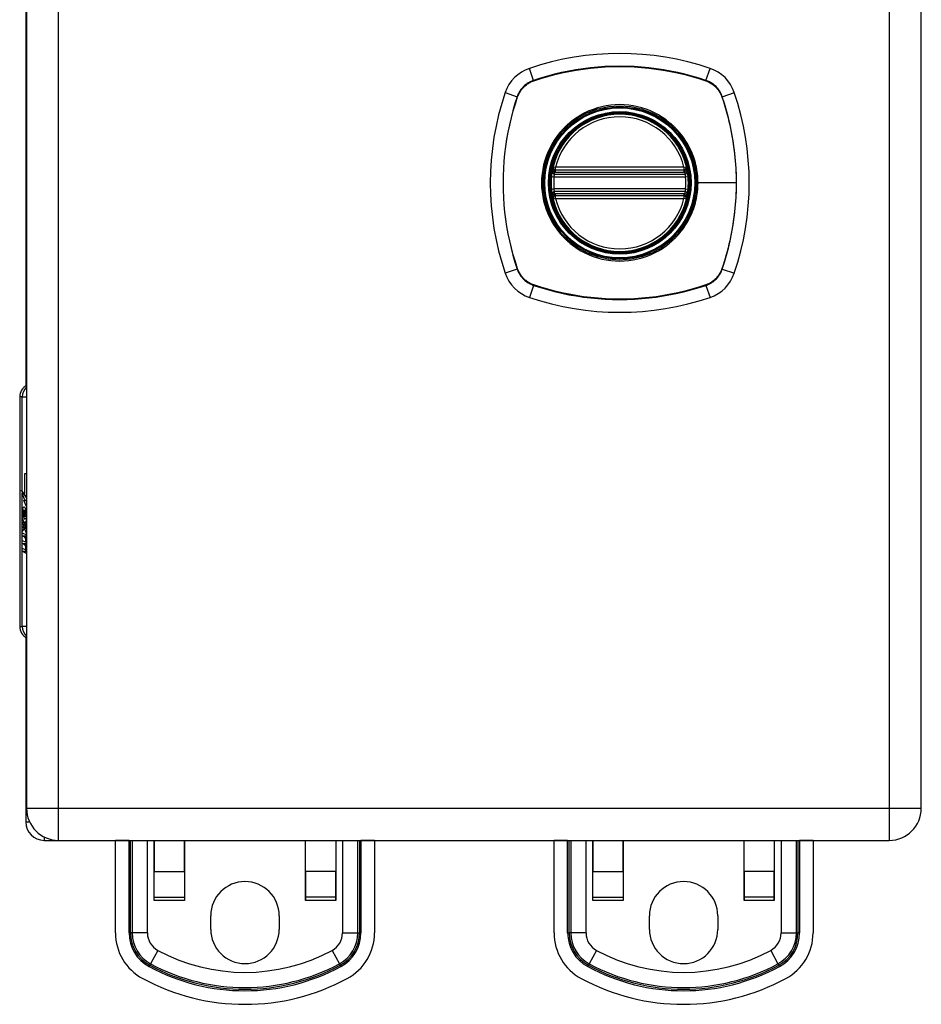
# Model space of a CAD drawing. Header units: inches. Extents: x 2.5 to 34.9, y 1.5 to 22.7.
# Tile 3 of 8: x 15.1 to 19.2, y 8.3 to 12.8. Entities that reach past the tile are written whole.
import ezdxf

# ---------------------------------------------------------------- set-up
doc = ezdxf.new("R2010")
doc.units = ezdxf.units.IN
doc.header["$MEASUREMENT"] = 0
doc.layers.add('Visible Edges(ANSI)', color=7, linetype='Continuous', lineweight=25)
doc.layers.add('Visible Tangent Edges(ANSI)', color=7, linetype='Continuous', lineweight=25)

msp = doc.modelspace()

# ---------------------------------------------------------------- linework, layer by layer
at = {"layer": 'Visible Edges(ANSI)'}
for p, q in [((15.1079, 14.8949), (15.1079, 9.1869)), ((19.1879, 9.1869), (19.1879, 14.8949)), ((15.104, 12.9676), (15.104, 11.1143)), ((17.5202, 12.1001), (18.1056, 12.1001)), ((17.5161, 12.0803), (18.1097, 12.0803)), ((18.1097, 12.0016), (17.5161, 12.0016)), ((18.1056, 11.9817), (17.5202, 11.9817)), ((15.0768, 11.0645), (15.0768, 10.0173)), ((15.1007, 10.7155), (15.1079, 10.7155)), ((15.1007, 10.6137), (15.1007, 10.7155)), ((15.0886, 10.632), (15.1007, 10.6137)), ((15.1001, 10.5937), (15.0886, 10.6256)), ((15.1007, 10.6137), (15.1079, 10.6137)), ((15.1019, 10.6119), (15.1079, 10.6027)), ((15.1079, 10.6119), (15.1019, 10.6119)), ((15.095, 10.5916), (15.1001, 10.5937)), ((15.095, 10.5916), (15.1079, 10.5916)), ((15.1079, 10.5648), (15.095, 10.5916)), ((15.1001, 10.5937), (15.1079, 10.5937)), ((15.0929, 10.5161), (15.0897, 10.5161)), ((15.0963, 10.548), (15.1062, 10.548)), ((15.0972, 10.5476), (15.1063, 10.5476)), ((15.0972, 10.5092), (15.0972, 10.5476)), ((15.1005, 10.546), (15.1068, 10.546)), ((15.1005, 10.546), (15.1005, 10.5208)), ((15.1021, 10.5196), (15.1079, 10.5196)), ((15.1067, 10.5513), (15.1079, 10.5534)), ((15.1067, 10.5513), (15.1079, 10.5513)), ((15.0887, 10.5104), (15.0987, 10.4846)), ((15.0887, 10.4934), (15.0887, 10.5104)), ((15.0887, 10.4934), (15.0953, 10.4934)), ((15.0957, 10.4793), (15.0887, 10.4934)), ((15.0887, 10.4689), (15.0957, 10.4767)), ((15.0887, 10.4689), (15.1031, 10.4689)), ((15.0887, 10.4519), (15.0887, 10.4689)), ((15.0957, 10.4793), (15.106, 10.4793)), ((15.0957, 10.4767), (15.0957, 10.4793)), ((15.0957, 10.4767), (15.104, 10.4767)), ((15.0972, 10.5092), (15.1054, 10.5092)), ((15.0987, 10.4846), (15.1079, 10.4985)), ((15.0987, 10.4846), (15.1079, 10.4846)), ((15.1079, 10.4816), (15.1017, 10.4739)), ((15.1017, 10.4739), (15.1017, 10.4717)), ((15.1017, 10.4717), (15.1079, 10.4586)), ((15.103, 10.4717), (15.1079, 10.4778)), ((15.1079, 10.4717), (15.103, 10.4717)), ((15.0988, 10.466), (15.0887, 10.4519)), ((15.0887, 10.4446), (15.1079, 10.4347)), ((15.0887, 10.4308), (15.0887, 10.4446)), ((15.0887, 10.4308), (15.1072, 10.4308)), ((15.0968, 10.4266), (15.0887, 10.4308)), ((15.0988, 10.466), (15.1044, 10.466)), ((15.1079, 10.4417), (15.0988, 10.466)), ((15.1049, 10.4235), (15.1049, 10.4204)), ((15.1049, 10.4235), (15.1079, 10.4235)), ((15.1079, 10.4227), (15.1049, 10.4235)), ((15.1056, 10.4673), (15.1079, 10.4673)), ((15.1079, 10.4625), (15.1056, 10.4673)), ((15.1072, 10.4351), (15.1072, 10.4308)), ((15.1072, 10.4308), (15.1079, 10.4304)), ((15.0887, 10.409), (15.1011, 10.4026)), ((15.0887, 10.3952), (15.0887, 10.409)), ((15.0887, 10.3952), (15.1072, 10.3952)), ((15.0968, 10.391), (15.0887, 10.3952)), ((15.0968, 10.391), (15.1076, 10.391)), ((15.1019, 10.4024), (15.1079, 10.4024)), ((15.1028, 10.3845), (15.1056, 10.3845)), ((15.1071, 10.4194), (15.1079, 10.4192)), ((15.1072, 10.4024), (15.1072, 10.3952)), ((15.1072, 10.3952), (15.1079, 10.3948)), ((15.0887, 10.3738), (15.1011, 10.3674)), ((15.0887, 10.3599), (15.0887, 10.3738)), ((15.0887, 10.3599), (15.1072, 10.3599)), ((15.101, 10.3529), (15.0887, 10.3599)), ((15.1019, 10.3672), (15.1079, 10.3672)), ((15.1072, 10.3672), (15.1072, 10.3599)), ((15.1072, 10.3599), (15.1079, 10.3595)), ((15.104, 9.9676), (15.104, 9.1249)), ((15.1079, 9.1869), (15.1079, 9.1869)), ((15.188, 9.0409), (15.2539, 9.0409)), ((15.2539, 9.0409), (19.0419, 9.0409)), ((15.5134, 9.0409), (15.5134, 9.0409)), ((15.5134, 8.6183), (15.5134, 9.0409)), ((15.5753, 9.0409), (15.5753, 9.0409)), ((15.6902, 8.7659), (15.6902, 9.0409)), ((15.6903, 9.0409), (15.6903, 8.8985)), ((15.8283, 8.8985), (15.8283, 9.0409)), ((15.8284, 9.0409), (15.8284, 8.7659)), ((16.3795, 8.7659), (16.3795, 9.0409)), ((16.3796, 8.8985), (16.3796, 9.0409)), ((16.5176, 9.0409), (16.5176, 8.8985)), ((16.5177, 9.0409), (16.5177, 8.7659)), ((16.6326, 9.0409), (16.6326, 9.0409)), ((16.6945, 9.0409), (16.6945, 8.6183)), ((16.6945, 9.0409), (16.6945, 9.0409)), ((17.5134, 9.0409), (17.5134, 9.0409)), ((17.5134, 8.6183), (17.5134, 9.0409)), ((17.5753, 9.0409), (17.5753, 9.0409)), ((17.6902, 8.7659), (17.6902, 9.0409)), ((17.6903, 9.0409), (17.6903, 8.8985)), ((17.8283, 8.8985), (17.8283, 9.0409)), ((17.8284, 9.0409), (17.8284, 8.7659)), ((18.3795, 8.7659), (18.3795, 9.0409)), ((18.3796, 8.8985), (18.3796, 9.0409)), ((18.5176, 9.0409), (18.5176, 8.8985)), ((18.5177, 9.0409), (18.5177, 8.7659)), ((18.6326, 9.0409), (18.6326, 9.0409)), ((18.6945, 9.0409), (18.6945, 8.6183)), ((18.6945, 9.0409), (18.6945, 9.0409)), ((15.6903, 8.7817), (15.6903, 8.8985)), ((15.8283, 8.8985), (15.8283, 8.7817)), ((16.3796, 8.8985), (16.3796, 8.7817)), ((16.5176, 8.7817), (16.5176, 8.8985)), ((17.6903, 8.7817), (17.6903, 8.8985)), ((17.8283, 8.8985), (17.8283, 8.7817)), ((18.3796, 8.8985), (18.3796, 8.7817)), ((18.5176, 8.7817), (18.5176, 8.8985)), ((15.6903, 8.7659), (15.6902, 8.7659)), ((15.6903, 8.7659), (15.6903, 8.7817)), ((15.8283, 8.7817), (15.8283, 8.7659)), ((15.8284, 8.7659), (15.8283, 8.7659)), ((16.3796, 8.7659), (16.3795, 8.7659)), ((16.3796, 8.7817), (16.3796, 8.7659)), ((16.5176, 8.7659), (16.5176, 8.7817)), ((16.5177, 8.7659), (16.5176, 8.7659)), ((17.6903, 8.7659), (17.6902, 8.7659)), ((17.6903, 8.7659), (17.6903, 8.7817)), ((17.8283, 8.7817), (17.8283, 8.7659)), ((17.8284, 8.7659), (17.8283, 8.7659)), ((18.3796, 8.7659), (18.3795, 8.7659)), ((18.3796, 8.7817), (18.3796, 8.7659)), ((18.5176, 8.7659), (18.5176, 8.7817)), ((18.5177, 8.7659), (18.5176, 8.7659)), ((15.948, 8.6349), (15.948, 8.6969)), ((16.26, 8.6969), (16.26, 8.6349)), ((17.948, 8.6349), (17.948, 8.6969)), ((18.26, 8.6969), (18.26, 8.6349))]:
    msp.add_line(p, q, dxfattribs=at)
at = {"layer": 'Visible Edges(ANSI)', "flags": 128}
for points in [[(17.5045, 12.0941), (17.5044, 12.0941), (17.5044, 12.0939), (17.5044, 12.0936), (17.5043, 12.0933), (17.5042, 12.0928), (17.5041, 12.0922), (17.504, 12.0916), (17.5039, 12.0908), (17.5038, 12.09), (17.5036, 12.089), (17.5035, 12.088), (17.5033, 12.0869), (17.5031, 12.0857), (17.503, 12.0845), (17.5028, 12.0832), (17.5026, 12.0818), (17.5024, 12.0804), (17.5022, 12.079), (17.502, 12.0775), (17.5019, 12.0759), (17.5017, 12.0744), (17.5015, 12.0728), (17.5014, 12.0712), (17.5012, 12.0696)], [(18.1246, 12.0696), (18.1244, 12.0712), (18.1243, 12.0728), (18.1241, 12.0744), (18.1239, 12.0759), (18.1237, 12.0775), (18.1236, 12.079), (18.1234, 12.0804), (18.1232, 12.0818), (18.123, 12.0832), (18.1228, 12.0845), (18.1227, 12.0857), (18.1225, 12.0869), (18.1223, 12.088), (18.1222, 12.089), (18.122, 12.09), (18.1219, 12.0908), (18.1218, 12.0916), (18.1217, 12.0922), (18.1216, 12.0928), (18.1215, 12.0933), (18.1214, 12.0936), (18.1214, 12.0939), (18.1213, 12.0941), (18.1213, 12.0941)], [(17.5012, 12.0123), (17.5014, 12.0107), (17.5015, 12.0091), (17.5017, 12.0075), (17.5019, 12.006), (17.502, 12.0044), (17.5022, 12.0029), (17.5024, 12.0015), (17.5026, 12.0001), (17.5028, 11.9987), (17.5029, 11.9974), (17.5031, 11.9961), (17.5033, 11.995), (17.5035, 11.9939), (17.5036, 11.9928), (17.5038, 11.9919), (17.5039, 11.991), (17.504, 11.9903), (17.5041, 11.9896), (17.5042, 11.989), (17.5043, 11.9886), (17.5044, 11.9882), (17.5044, 11.9879), (17.5044, 11.9878), (17.5045, 11.9877)], [(18.1213, 11.9877), (18.1213, 11.9878), (18.1214, 11.9879), (18.1214, 11.9882), (18.1215, 11.9886), (18.1216, 11.989), (18.1217, 11.9896), (18.1218, 11.9903), (18.1219, 11.991), (18.122, 11.9919), (18.1222, 11.9928), (18.1223, 11.9939), (18.1225, 11.995), (18.1227, 11.9961), (18.1228, 11.9974), (18.123, 11.9987), (18.1232, 12.0001), (18.1234, 12.0015), (18.1236, 12.0029), (18.1238, 12.0044), (18.1239, 12.006), (18.1241, 12.0075), (18.1243, 12.0091), (18.1244, 12.0107), (18.1246, 12.0123)]]:
    msp.add_lwpolyline(points, dxfattribs=at)
at = {"layer": 'Visible Edges(ANSI)'}
for radius in [0.3199, 0.315]:
    msp.add_circle((17.8129, 12.0409), radius, dxfattribs=at)
for centre, radius, start, end in [((17.8129, 11.3519), 1.2795, 71.2278, 108.7722), ((17.4582, 12.3957), 0.1772, 108.7722, 161.2278), ((18.1676, 12.3957), 0.1772, 18.7722, 71.2278), ((18.5019, 12.0409), 1.2795, 161.2278, 198.7722), ((17.1239, 12.0409), 1.2795, 341.2278, 18.7722), ((17.8129, 12.0409), 0.313, 13.6344, 166.3656), ((17.5161, 12.0921), 0.0118, 170.216, 270), ((17.8129, 12.0409), 0.313, 166.3656, 170.216), ((17.5202, 12.1119), 0.0118, 166.3656, 270), ((18.1056, 12.1119), 0.0118, 270, 13.6344), ((18.1097, 12.0921), 0.0118, 270, 9.784), ((17.8129, 12.0409), 0.313, 9.784, 13.6344), ((17.8129, 12.0409), 0.313, 174.7499, 185.2501), ((17.8129, 12.0409), 0.313, 354.7499, 5.2501), ((17.5161, 11.9897), 0.0118, 90, 189.784), ((18.1097, 11.9897), 0.0118, 350.216, 90), ((17.8129, 12.0409), 0.313, 189.784, 193.6344), ((17.5202, 11.9699), 0.0118, 90, 193.6344), ((17.8129, 12.0409), 0.313, 193.6344, 346.3656), ((18.1056, 11.9699), 0.0118, 346.3656, 90), ((17.8129, 12.0409), 0.313, 346.3656, 350.216), ((17.4582, 11.6862), 0.1772, 198.7722, 251.2278), ((18.1676, 11.6862), 0.1772, 288.7722, 341.2278), ((17.8129, 12.7299), 1.2795, 251.2278, 288.7722), ((15.1358, 11.0645), 0.0591, 118.2119, 180), ((15.1358, 10.0173), 0.0591, 180, 241.7881), ((15.2539, 9.1869), 0.146, 180, 270), ((19.0419, 9.1869), 0.146, 270, 0), ((15.188, 9.1249), 0.084, 180, 270), ((16.104, 8.6969), 0.156, 0, 180), ((18.104, 8.6969), 0.156, 0, 180), ((16.104, 8.6349), 0.156, 180, 0), ((18.104, 8.6349), 0.156, 180, 0), ((15.7494, 8.6183), 0.236, 180, 241.7058), ((16.4585, 8.6183), 0.236, 298.2942, 0), ((17.7494, 8.6183), 0.236, 180, 241.7058), ((18.4585, 8.6183), 0.236, 298.2942, 0), ((16.104, 9.2769), 0.984, 241.7058, 298.2942), ((18.104, 9.2769), 0.984, 241.7058, 298.2942)]:
    msp.add_arc(centre, radius, start, end, dxfattribs=at)
for centre, major_axis, ratio, start_param, end_param in [((15.2736, 10.6256), (0.1689, -0.145), 0.69742, 3.954564, 4.030117), ((15.2736, 10.632), (-0.1957, 0.0452), 0.469835, 0.381703, 0.457256), ((15.0959, 10.5414), (0, 0.0207), 0.34202, 6.223227, 7.706685), ((15.0955, 10.5204), (0, 0.0418), 0.34202, 5.483273, 6.223227), ((15.1105, 10.5351), (0, 0.0637), 0.34202, 1.4235, 1.873336), ((15.1031, 10.5285), (0, -0.0322), 0.34202, 4.270443, 5.106151), ((15.0963, 10.5379), (0, 0.0101), 0.34202, 5.995661, 7.412036), ((15.0997, 10.5285), (0, 0.0176), 0.34202, 5.050628, 6.160969), ((15.1021, 10.5296), (0, -0.01), 0.34202, 5.784976, 7.176186), ((15.1017, 10.5306), (0, 0.0115), 0.34202, 4.034593, 5.050628), ((15.1032, 10.5238), (0, -0.016), 0.34202, 0.416165, 1.032695), ((15.0981, 10.5276), (0, -0.0314), 0.34202, 1.983582, 2.341681), ((15.0981, 10.5276), (0, 0.0346), 0.34202, 5.305041, 5.465997), ((15.1013, 10.5363), (0, -0.0296), 0.34202, 5.867021, 6.69935), ((15.0939, 10.3785), (0, 0.0488), 0.34202, 5.717685, 6.108652), ((15.0941, 10.3428), (0, 0.0488), 0.34202, 5.734426, 6.123063), ((15.1019, 10.4154), (0, -0.0129), 0.34202, 6.108652, 6.694335), ((15.1004, 10.4086), (0, 0.0132), 0.34202, 4.817632, 5.717685), ((15.1004, 10.3733), (0, 0.0132), 0.34202, 4.818901, 5.717844), ((15.1028, 10.4093), (0, 0.0063), 0.34202, 3.552742, 4.817632), ((15.1033, 10.4178), (0, -0.0302), 0.34202, 0.063127, 0.29658), ((15.1, 10.3644), (0, -0.0258), 0.34202, 2.041005, 2.686948), ((15.1002, 10.3992), (0, -0.0252), 0.34202, 2.046589, 2.572814), ((15.1052, 10.399), (0, -0.0106), 0.34202, 0.29658, 0.828674), ((15.1012, 10.4011), (0, 0.0252), 0.34202, 5.396304, 5.525449), ((15.103, 10.3826), (0, -0.0302), 0.34202, 6.091199, 6.605631), ((15.1019, 10.3801), (0, -0.0129), 0.34202, 6.108516, 6.694188), ((15.1028, 10.374), (0, 0.0063), 0.34202, 3.552596, 4.818901), ((15.1051, 10.3644), (0, -0.011), 0.34202, 0.322446, 0.842343)]:
    msp.add_ellipse(centre, major_axis=major_axis, ratio=ratio, start_param=start_param, end_param=end_param, dxfattribs=at)
at = {"layer": 'Visible Tangent Edges(ANSI)'}
for p, q in [((15.2539, 9.1869), (15.2539, 14.8949)), ((19.0419, 14.8949), (19.0419, 9.1869)), ((17.4198, 12.5085), (17.4011, 12.5634)), ((18.206, 12.5085), (18.2247, 12.5634)), ((17.4205, 12.5064), (17.4209, 12.5066)), ((18.2049, 12.5066), (18.2053, 12.5064)), ((17.2904, 12.4527), (17.3453, 12.434)), ((18.2805, 12.434), (18.3354, 12.4527)), ((17.3472, 12.4329), (17.3474, 12.4333)), ((18.2784, 12.4333), (18.2786, 12.4329)), ((17.5104, 12.0931), (17.5045, 12.0941)), ((17.5087, 12.1147), (17.5202, 12.1119)), ((17.5161, 12.0803), (17.5161, 12.0904)), ((17.5202, 12.1001), (17.5202, 12.1119)), ((18.1056, 12.1119), (17.5202, 12.1119)), ((17.5202, 12.0902), (17.5202, 12.1001)), ((17.5202, 12.0902), (18.1056, 12.0902)), ((18.1056, 12.1119), (18.1171, 12.1147)), ((18.1056, 12.1119), (18.1056, 12.1001)), ((18.1056, 12.1001), (18.1056, 12.0902)), ((18.1097, 12.0904), (18.1097, 12.0803)), ((18.1213, 12.0941), (18.1154, 12.0931)), ((17.5012, 12.0696), (17.513, 12.0685)), ((17.513, 12.0685), (18.1128, 12.0685)), ((18.1128, 12.0685), (18.1246, 12.0696)), ((18.165, 12.0409), (18.1698, 12.0409)), ((18.3437, 12.0409), (18.1698, 12.0409)), ((17.5012, 12.0123), (17.513, 12.0134)), ((18.1128, 12.0134), (17.513, 12.0134)), ((17.5161, 11.9915), (17.5161, 12.0016)), ((18.1097, 12.0016), (18.1097, 11.9915)), ((18.1128, 12.0134), (18.1246, 12.0123)), ((17.5045, 11.9877), (17.5104, 11.9888)), ((17.5202, 11.9699), (17.5087, 11.9671)), ((17.5202, 11.9817), (17.5202, 11.9916)), ((18.1056, 11.9916), (17.5202, 11.9916)), ((17.5202, 11.9699), (17.5202, 11.9817)), ((17.5202, 11.9699), (18.1056, 11.9699)), ((18.1056, 11.9916), (18.1056, 11.9817)), ((18.1056, 11.9817), (18.1056, 11.9699)), ((18.1171, 11.9671), (18.1056, 11.9699)), ((18.1154, 11.9888), (18.1213, 11.9877)), ((17.3453, 11.6478), (17.2904, 11.6292)), ((17.3474, 11.6485), (17.3472, 11.649)), ((18.2786, 11.649), (18.2784, 11.6485)), ((18.2805, 11.6478), (18.3354, 11.6292)), ((17.4198, 11.5733), (17.4011, 11.5184)), ((17.4209, 11.5753), (17.4205, 11.5754)), ((18.2053, 11.5754), (18.2049, 11.5753)), ((18.206, 11.5733), (18.2247, 11.5184)), ((15.0886, 11.0645), (15.0768, 11.0645)), ((15.0886, 10.632), (15.0886, 11.0645)), ((15.0886, 11.0645), (15.1079, 11.0645)), ((15.0886, 10.0173), (15.0886, 10.6256)), ((15.0889, 10.5445), (15.0936, 10.5445)), ((15.1048, 10.5234), (15.1079, 10.5234)), ((15.1054, 10.5344), (15.1079, 10.5344)), ((15.0968, 10.4266), (15.1079, 10.4266)), ((15.1028, 10.4197), (15.1052, 10.4197)), ((15.1036, 10.4035), (15.1079, 10.4035)), ((15.1049, 10.41), (15.1079, 10.41)), ((15.101, 10.3529), (15.105, 10.3529)), ((15.1036, 10.3683), (15.1079, 10.3683)), ((15.1049, 10.3747), (15.1079, 10.3747)), ((15.0768, 10.0173), (15.0886, 10.0173)), ((15.1079, 10.0173), (15.0886, 10.0173)), ((15.2539, 9.1869), (15.1079, 9.1869)), ((15.2539, 9.0409), (15.2539, 9.1869)), ((19.0419, 9.1869), (15.2539, 9.1869)), ((19.0419, 9.1869), (19.0419, 9.0409)), ((19.1879, 9.1869), (19.0419, 9.1869)), ((15.104, 9.1249), (15.1217, 9.1249)), ((15.188, 9.0567), (15.188, 9.0409)), ((15.5753, 9.0409), (15.5134, 9.0409)), ((15.5753, 8.6183), (15.5753, 9.0409)), ((15.5823, 8.6183), (15.5823, 9.0409)), ((15.5896, 9.0409), (15.5896, 8.6183)), ((15.6592, 8.6183), (15.6592, 9.0409)), ((16.5487, 9.0409), (16.5487, 8.6183)), ((16.6183, 8.6183), (16.6183, 9.0409)), ((16.6256, 9.0409), (16.6256, 8.6183)), ((16.6326, 9.0409), (16.6326, 8.6183)), ((16.6945, 9.0409), (16.6326, 9.0409)), ((17.5753, 9.0409), (17.5134, 9.0409)), ((17.5753, 8.6183), (17.5753, 9.0409)), ((17.5823, 8.6183), (17.5823, 9.0409)), ((17.5896, 9.0409), (17.5896, 8.6183)), ((17.6592, 8.6183), (17.6592, 9.0409)), ((18.5487, 9.0409), (18.5487, 8.6183)), ((18.6183, 8.6183), (18.6183, 9.0409)), ((18.6256, 9.0409), (18.6256, 8.6183)), ((18.6326, 9.0409), (18.6326, 8.6183)), ((18.6945, 9.0409), (18.6326, 9.0409)), ((15.6903, 8.8985), (15.8283, 8.8985)), ((16.5176, 8.8985), (16.3796, 8.8985)), ((17.6903, 8.8985), (17.8283, 8.8985)), ((18.5176, 8.8985), (18.3796, 8.8985)), ((15.6903, 8.7817), (15.8283, 8.7817)), ((15.8283, 8.7659), (15.6903, 8.7659)), ((16.5176, 8.7817), (16.3796, 8.7817)), ((16.5176, 8.7659), (16.3796, 8.7659)), ((17.6903, 8.7817), (17.8283, 8.7817)), ((17.8283, 8.7659), (17.6903, 8.7659)), ((18.5176, 8.7817), (18.3796, 8.7817)), ((18.5176, 8.7659), (18.3796, 8.7659)), ((15.5753, 8.6183), (15.5823, 8.6183)), ((15.5896, 8.6183), (15.5823, 8.6183)), ((15.6592, 8.6183), (15.5896, 8.6183)), ((16.5487, 8.6183), (16.6183, 8.6183)), ((16.6183, 8.6183), (16.6256, 8.6183)), ((16.6326, 8.6183), (16.6256, 8.6183)), ((17.5753, 8.6183), (17.5823, 8.6183)), ((17.5896, 8.6183), (17.5823, 8.6183)), ((17.6592, 8.6183), (17.5896, 8.6183)), ((18.5487, 8.6183), (18.6183, 8.6183)), ((18.6183, 8.6183), (18.6256, 8.6183)), ((18.6326, 8.6183), (18.6256, 8.6183)), ((15.7066, 8.5388), (15.6736, 8.4775)), ((16.5013, 8.5388), (16.5343, 8.4775)), ((17.7066, 8.5388), (17.6736, 8.4775)), ((18.5013, 8.5388), (18.5343, 8.4775)), ((15.6669, 8.465), (15.6702, 8.4711)), ((15.6736, 8.4775), (15.6702, 8.4711)), ((16.5343, 8.4775), (16.5377, 8.4711)), ((16.541, 8.465), (16.5377, 8.4711)), ((17.6669, 8.465), (17.6702, 8.4711)), ((17.6736, 8.4775), (17.6702, 8.4711)), ((18.5343, 8.4775), (18.5377, 8.4711)), ((18.541, 8.465), (18.5377, 8.4711))]:
    msp.add_line(p, q, dxfattribs=at)
at = {"layer": 'Visible Tangent Edges(ANSI)', "flags": 128}
for points in [[(18.206, 12.5085), (18.1743, 12.5187), (18.1423, 12.5281), (18.11, 12.5366), (18.0775, 12.5443), (18.0447, 12.551), (18.0117, 12.5569), (17.9786, 12.5619), (17.9454, 12.5659), (17.9121, 12.5691), (17.8788, 12.5713), (17.8455, 12.5726), (17.8122, 12.5731), (17.7789, 12.5726), (17.7456, 12.5712), (17.7124, 12.569), (17.6792, 12.5658), (17.6462, 12.5617), (17.6133, 12.5568), (17.5805, 12.5509), (17.5479, 12.5442), (17.5155, 12.5366), (17.4834, 12.5281), (17.4515, 12.5187), (17.4198, 12.5085)], [(17.4209, 12.5066), (17.4525, 12.5169), (17.4843, 12.5263), (17.5163, 12.5349), (17.5486, 12.5425), (17.5811, 12.5493), (17.6137, 12.5552), (17.6466, 12.5603), (17.6795, 12.5644), (17.7126, 12.5676), (17.7458, 12.5699), (17.779, 12.5713), (17.8122, 12.5718), (17.8454, 12.5713), (17.8786, 12.57), (17.9119, 12.5677), (17.9451, 12.5645), (17.9782, 12.5604), (18.0112, 12.5554), (18.0441, 12.5495), (18.0768, 12.5426), (18.1092, 12.5349), (18.1414, 12.5263), (18.1733, 12.5169), (18.2049, 12.5066)], [(17.4198, 12.5085), (17.4155, 12.507), (17.4113, 12.5053), (17.4071, 12.5034), (17.4031, 12.5014), (17.3991, 12.4993), (17.3951, 12.4969), (17.3913, 12.4945), (17.3876, 12.4918), (17.384, 12.4891), (17.3805, 12.4862), (17.3771, 12.4832), (17.3738, 12.48), (17.3706, 12.4767), (17.3676, 12.4733), (17.3647, 12.4698), (17.362, 12.4662), (17.3594, 12.4625), (17.3569, 12.4587), (17.3546, 12.4548), (17.3524, 12.4508), (17.3504, 12.4467), (17.3485, 12.4425), (17.3468, 12.4383), (17.3453, 12.434)], [(17.3474, 12.4333), (17.3489, 12.4375), (17.3506, 12.4416), (17.3525, 12.4457), (17.3545, 12.4497), (17.3566, 12.4536), (17.3589, 12.4574), (17.3614, 12.4611), (17.3639, 12.4648), (17.3666, 12.4683), (17.3695, 12.4718), (17.3724, 12.4751), (17.3755, 12.4783), (17.3787, 12.4814), (17.3821, 12.4843), (17.3855, 12.4872), (17.389, 12.4899), (17.3927, 12.4925), (17.3964, 12.4949), (17.4002, 12.4972), (17.4041, 12.4993), (17.4081, 12.5013), (17.4122, 12.5032), (17.4163, 12.5049), (17.4205, 12.5064)], [(18.2053, 12.5064), (18.2095, 12.5049), (18.2136, 12.5032), (18.2177, 12.5013), (18.2217, 12.4993), (18.2256, 12.4972), (18.2294, 12.4949), (18.2331, 12.4925), (18.2368, 12.4899), (18.2403, 12.4872), (18.2437, 12.4843), (18.2471, 12.4814), (18.2503, 12.4783), (18.2534, 12.4751), (18.2563, 12.4718), (18.2592, 12.4683), (18.2619, 12.4648), (18.2644, 12.4612), (18.2669, 12.4574), (18.2692, 12.4536), (18.2713, 12.4497), (18.2733, 12.4457), (18.2752, 12.4416), (18.2769, 12.4375), (18.2784, 12.4333)], [(18.2805, 12.434), (18.2789, 12.4383), (18.2773, 12.4425), (18.2754, 12.4467), (18.2734, 12.4508), (18.2712, 12.4548), (18.2689, 12.4587), (18.2664, 12.4625), (18.2638, 12.4662), (18.2611, 12.4698), (18.2582, 12.4733), (18.2552, 12.4767), (18.252, 12.48), (18.2487, 12.4832), (18.2453, 12.4862), (18.2418, 12.4891), (18.2382, 12.4918), (18.2345, 12.4945), (18.2306, 12.4969), (18.2267, 12.4992), (18.2227, 12.5014), (18.2187, 12.5034), (18.2145, 12.5053), (18.2103, 12.507), (18.206, 12.5085)], [(17.3453, 12.434), (17.3351, 12.4023), (17.3257, 12.3703), (17.3172, 12.338), (17.3095, 12.3055), (17.3028, 12.2727), (17.2969, 12.2397), (17.292, 12.2066), (17.2879, 12.1734), (17.2848, 12.1401), (17.2825, 12.1068), (17.2812, 12.0735), (17.2808, 12.0402), (17.2812, 12.0069), (17.2826, 11.9736), (17.2849, 11.9404), (17.288, 11.9072), (17.2921, 11.8742), (17.2971, 11.8413), (17.3029, 11.8085), (17.3096, 11.7759), (17.3172, 11.7436), (17.3257, 11.7114), (17.3351, 11.6795), (17.3453, 11.6478)], [(17.3472, 11.649), (17.3369, 11.6805), (17.3275, 11.7123), (17.319, 11.7443), (17.3113, 11.7766), (17.3045, 11.8091), (17.2986, 11.8418), (17.2936, 11.8746), (17.2894, 11.9076), (17.2862, 11.9406), (17.2839, 11.9738), (17.2825, 12.007), (17.2821, 12.0402), (17.2825, 12.0734), (17.2839, 12.1067), (17.2861, 12.1399), (17.2893, 12.1731), (17.2934, 12.2062), (17.2984, 12.2393), (17.3044, 12.2721), (17.3112, 12.3048), (17.3189, 12.3373), (17.3275, 12.3694), (17.3369, 12.4013), (17.3472, 12.4329)], [(18.2786, 12.4329), (18.2838, 12.4171), (18.2889, 12.4013), (18.2937, 12.3855), (18.2983, 12.3695), (18.3027, 12.3535), (18.3068, 12.3374), (18.3108, 12.3213), (18.3145, 12.3051), (18.3181, 12.2889), (18.3213, 12.2726), (18.3244, 12.2562), (18.3273, 12.2398), (18.3299, 12.2233), (18.3323, 12.2068), (18.3345, 12.1903), (18.3364, 12.1738), (18.3381, 12.1572), (18.3396, 12.1406), (18.3409, 12.124), (18.3419, 12.1074), (18.3427, 12.0908), (18.3433, 12.0741), (18.3436, 12.0575), (18.3437, 12.0409)], [(18.2805, 11.6478), (18.2907, 11.6795), (18.3001, 11.7115), (18.3086, 11.7437), (18.3162, 11.7763), (18.323, 11.809), (18.3288, 11.842), (18.3338, 11.8751), (18.3379, 11.9083), (18.341, 11.9415), (18.3433, 11.9748), (18.3446, 12.0081), (18.345, 12.0414), (18.3446, 12.0747), (18.3432, 12.1079), (18.3409, 12.1412), (18.3378, 12.1744), (18.3337, 12.2075), (18.3287, 12.2405), (18.3229, 12.2733), (18.3161, 12.3059), (18.3085, 12.3383), (18.3, 12.3705), (18.2907, 12.4024), (18.2805, 12.434)], [(18.165, 12.0409), (18.1615, 11.9908), (18.1508, 11.9415), (18.1333, 11.8944), (18.1092, 11.8502), (18.079, 11.8098), (18.0435, 11.7744), (18.0034, 11.7445), (17.9592, 11.7205), (17.912, 11.703), (17.8628, 11.6923), (17.8125, 11.6888), (17.7623, 11.6924), (17.7133, 11.7031), (17.6662, 11.7208), (17.622, 11.7449), (17.5817, 11.7749), (17.5464, 11.8103), (17.5165, 11.8505), (17.4925, 11.8945), (17.475, 11.9418), (17.4643, 11.991), (17.4608, 12.0411), (17.4644, 12.0914), (17.475, 12.1405), (17.4926, 12.1876), (17.5168, 12.2319), (17.5468, 12.272), (17.5822, 12.3074), (17.6224, 12.3373), (17.6665, 12.3613), (17.7136, 12.3788), (17.7628, 12.3895), (17.8131, 12.3931), (17.8634, 12.3894), (17.9124, 12.3788), (17.9595, 12.3611), (18.0038, 12.337), (18.0439, 12.307), (18.0793, 12.2716), (18.1093, 12.2314), (18.1334, 12.1872), (18.1508, 12.1402), (18.1614, 12.091), (18.165, 12.0409)], [(18.0405, 12.3155), (18.0243, 12.3282), (18.0074, 12.3398), (17.9899, 12.3506), (17.9717, 12.3603), (17.953, 12.369), (17.9338, 12.3766), (17.9143, 12.383), (17.8945, 12.3883), (17.8744, 12.3924), (17.854, 12.3954), (17.8335, 12.3972), (17.8128, 12.3978), (17.7922, 12.3972), (17.7717, 12.3954), (17.7513, 12.3924), (17.7311, 12.3882), (17.7112, 12.3829), (17.6916, 12.3764), (17.6725, 12.3689), (17.6538, 12.3603), (17.6357, 12.3505), (17.6183, 12.3398), (17.6014, 12.3282), (17.5853, 12.3155)], [(17.5853, 12.3155), (17.5832, 12.3138), (17.5811, 12.312), (17.579, 12.3101), (17.5769, 12.3083), (17.5748, 12.3065), (17.5728, 12.3046), (17.5707, 12.3027), (17.5687, 12.3008), (17.5667, 12.2989), (17.5647, 12.297), (17.5627, 12.295), (17.5607, 12.2931), (17.5588, 12.2911), (17.5568, 12.2891), (17.5549, 12.2871), (17.553, 12.2851), (17.5511, 12.2831), (17.5492, 12.281), (17.5474, 12.279), (17.5455, 12.2769), (17.5437, 12.2748), (17.5419, 12.2727), (17.5401, 12.2706), (17.5383, 12.2685)], [(18.0875, 12.2685), (18.0857, 12.2706), (18.0839, 12.2727), (18.0821, 12.2748), (18.0803, 12.2769), (18.0784, 12.279), (18.0766, 12.2811), (18.0747, 12.2831), (18.0728, 12.2851), (18.0709, 12.2871), (18.069, 12.2891), (18.067, 12.2911), (18.0651, 12.2931), (18.0631, 12.2951), (18.0611, 12.297), (18.0591, 12.2989), (18.0571, 12.3008), (18.0551, 12.3027), (18.053, 12.3046), (18.051, 12.3065), (18.0489, 12.3083), (18.0468, 12.3101), (18.0447, 12.312), (18.0426, 12.3138), (18.0405, 12.3155)], [(17.5383, 12.2685), (17.5257, 12.2524), (17.5139, 12.2355), (17.5032, 12.2179), (17.4935, 12.1998), (17.4848, 12.1811), (17.4772, 12.1619), (17.4708, 12.1423), (17.4655, 12.1225), (17.4614, 12.1023), (17.4584, 12.082), (17.4566, 12.0614), (17.456, 12.0408), (17.4566, 12.0202), (17.4584, 11.9997), (17.4614, 11.9794), (17.4655, 11.9593), (17.4709, 11.9393), (17.4774, 11.9197), (17.4849, 11.9005), (17.4936, 11.8818), (17.5033, 11.8638), (17.514, 11.8463), (17.5257, 11.8295), (17.5383, 11.8134)], [(18.1698, 12.0409), (18.1696, 12.0512), (18.1692, 12.0614), (18.1684, 12.0717), (18.1674, 12.082), (18.166, 12.0922), (18.1644, 12.1024), (18.1625, 12.1125), (18.1602, 12.1226), (18.1577, 12.1326), (18.155, 12.1425), (18.1519, 12.1523), (18.1486, 12.1619), (18.1449, 12.1715), (18.141, 12.181), (18.1368, 12.1905), (18.1324, 12.1997), (18.1276, 12.2089), (18.1226, 12.2179), (18.1174, 12.2268), (18.1119, 12.2355), (18.1061, 12.244), (18.1002, 12.2523), (18.094, 12.2605), (18.0875, 12.2685)], [(17.5087, 12.1147), (17.5085, 12.1138), (17.5083, 12.1128), (17.5081, 12.1119), (17.508, 12.1109), (17.5079, 12.11), (17.5078, 12.109), (17.5077, 12.1081), (17.5076, 12.1071), (17.5076, 12.1062), (17.5076, 12.1052), (17.5076, 12.1043), (17.5077, 12.1034), (17.5077, 12.1024), (17.5078, 12.1015), (17.5079, 12.1006), (17.5081, 12.0997), (17.5083, 12.0988), (17.5085, 12.0979), (17.5087, 12.097), (17.509, 12.0962), (17.5093, 12.0954), (17.5096, 12.0946), (17.51, 12.0938), (17.5104, 12.0931)], [(17.5104, 12.0931), (17.5106, 12.0929), (17.5108, 12.0928), (17.511, 12.0926), (17.5112, 12.0925), (17.5114, 12.0923), (17.5116, 12.0922), (17.5118, 12.092), (17.5121, 12.0919), (17.5123, 12.0918), (17.5125, 12.0916), (17.5128, 12.0915), (17.513, 12.0914), (17.5132, 12.0913), (17.5135, 12.0912), (17.5137, 12.0911), (17.514, 12.091), (17.5142, 12.0909), (17.5145, 12.0908), (17.5148, 12.0907), (17.515, 12.0906), (17.5153, 12.0906), (17.5156, 12.0905), (17.5158, 12.0904), (17.5161, 12.0904)], [(17.5161, 12.0904), (17.5163, 12.0904), (17.5164, 12.0903), (17.5166, 12.0903), (17.5168, 12.0903), (17.5169, 12.0903), (17.5171, 12.0903), (17.5173, 12.0903), (17.5175, 12.0903), (17.5176, 12.0903), (17.5178, 12.0903), (17.518, 12.0903), (17.5181, 12.0902), (17.5183, 12.0902), (17.5185, 12.0902), (17.5187, 12.0902), (17.5188, 12.0902), (17.519, 12.0902), (17.5192, 12.0902), (17.5193, 12.0902), (17.5195, 12.0902), (17.5197, 12.0902), (17.5199, 12.0902), (17.52, 12.0902), (17.5202, 12.0902)], [(18.1056, 12.0902), (18.1058, 12.0902), (18.1059, 12.0902), (18.1061, 12.0902), (18.1063, 12.0902), (18.1064, 12.0902), (18.1066, 12.0902), (18.1068, 12.0902), (18.107, 12.0902), (18.1071, 12.0902), (18.1073, 12.0902), (18.1075, 12.0902), (18.1077, 12.0902), (18.1078, 12.0903), (18.108, 12.0903), (18.1082, 12.0903), (18.1083, 12.0903), (18.1085, 12.0903), (18.1087, 12.0903), (18.1088, 12.0903), (18.109, 12.0903), (18.1092, 12.0903), (18.1094, 12.0903), (18.1095, 12.0904), (18.1097, 12.0904)], [(18.1097, 12.0904), (18.11, 12.0904), (18.1102, 12.0905), (18.1105, 12.0905), (18.1108, 12.0906), (18.111, 12.0907), (18.1113, 12.0908), (18.1115, 12.0909), (18.1118, 12.091), (18.1121, 12.0911), (18.1123, 12.0912), (18.1125, 12.0913), (18.1128, 12.0914), (18.113, 12.0915), (18.1133, 12.0916), (18.1135, 12.0918), (18.1137, 12.0919), (18.1139, 12.092), (18.1142, 12.0922), (18.1144, 12.0923), (18.1146, 12.0925), (18.1148, 12.0926), (18.115, 12.0928), (18.1152, 12.0929), (18.1154, 12.0931)], [(18.1154, 12.0931), (18.1158, 12.0938), (18.1161, 12.0946), (18.1165, 12.0954), (18.1168, 12.0962), (18.1171, 12.097), (18.1173, 12.0979), (18.1175, 12.0988), (18.1177, 12.0997), (18.1178, 12.1006), (18.118, 12.1015), (18.1181, 12.1024), (18.1181, 12.1034), (18.1182, 12.1043), (18.1182, 12.1052), (18.1182, 12.1062), (18.1182, 12.1071), (18.1181, 12.1081), (18.118, 12.109), (18.1179, 12.11), (18.1178, 12.1109), (18.1176, 12.1119), (18.1175, 12.1128), (18.1173, 12.1138), (18.1171, 12.1147)], [(17.513, 12.0685), (17.5131, 12.0693), (17.5133, 12.07), (17.5134, 12.0708), (17.5136, 12.0715), (17.5138, 12.0723), (17.5139, 12.073), (17.5141, 12.0737), (17.5143, 12.0744), (17.5145, 12.075), (17.5146, 12.0757), (17.5148, 12.0763), (17.515, 12.0768), (17.5151, 12.0774), (17.5153, 12.0778), (17.5154, 12.0783), (17.5156, 12.0787), (17.5157, 12.0791), (17.5158, 12.0794), (17.5159, 12.0797), (17.516, 12.0799), (17.516, 12.0801), (17.5161, 12.0802), (17.5161, 12.0803), (17.5161, 12.0803)], [(18.0875, 11.8134), (18.094, 11.8214), (18.1002, 11.8296), (18.1062, 11.8379), (18.1119, 11.8465), (18.1175, 11.8552), (18.1227, 11.8641), (18.1277, 11.8731), (18.1324, 11.8822), (18.1369, 11.8915), (18.141, 11.9009), (18.1449, 11.9103), (18.1486, 11.9199), (18.1519, 11.9296), (18.155, 11.9394), (18.1578, 11.9493), (18.1603, 11.9593), (18.1625, 11.9694), (18.1644, 11.9795), (18.1661, 11.9897), (18.1674, 11.9999), (18.1684, 12.0102), (18.1692, 12.0204), (18.1696, 12.0307), (18.1698, 12.0409)], [(18.1097, 12.0803), (18.1097, 12.0803), (18.1097, 12.0802), (18.1098, 12.0801), (18.1098, 12.0799), (18.1099, 12.0797), (18.11, 12.0794), (18.1101, 12.0791), (18.1102, 12.0787), (18.1104, 12.0783), (18.1105, 12.0778), (18.1107, 12.0774), (18.1108, 12.0768), (18.111, 12.0763), (18.1111, 12.0757), (18.1113, 12.075), (18.1115, 12.0744), (18.1117, 12.0737), (18.1118, 12.073), (18.112, 12.0723), (18.1122, 12.0715), (18.1124, 12.0708), (18.1125, 12.07), (18.1127, 12.0693), (18.1128, 12.0685)], [(18.3437, 12.0409), (18.3436, 12.0244), (18.3433, 12.0078), (18.3427, 11.9912), (18.3419, 11.9746), (18.3409, 11.958), (18.3396, 11.9414), (18.3381, 11.9248), (18.3364, 11.9082), (18.3345, 11.8917), (18.3323, 11.8752), (18.3299, 11.8587), (18.3273, 11.8422), (18.3244, 11.8258), (18.3214, 11.8094), (18.3181, 11.7931), (18.3146, 11.7768), (18.3108, 11.7606), (18.3068, 11.7444), (18.3027, 11.7283), (18.2983, 11.7123), (18.2937, 11.6963), (18.2888, 11.6804), (18.2838, 11.6647), (18.2786, 11.649)], [(17.5161, 12.0016), (17.5161, 12.0016), (17.5161, 12.0017), (17.516, 12.0018), (17.516, 12.002), (17.5159, 12.0022), (17.5158, 12.0025), (17.5157, 12.0028), (17.5156, 12.0031), (17.5154, 12.0036), (17.5153, 12.004), (17.5151, 12.0045), (17.515, 12.005), (17.5148, 12.0056), (17.5146, 12.0062), (17.5145, 12.0068), (17.5143, 12.0075), (17.5141, 12.0082), (17.5139, 12.0089), (17.5138, 12.0096), (17.5136, 12.0103), (17.5134, 12.0111), (17.5133, 12.0118), (17.5131, 12.0126), (17.513, 12.0134)], [(18.1128, 12.0134), (18.1127, 12.0126), (18.1125, 12.0118), (18.1124, 12.0111), (18.1122, 12.0103), (18.112, 12.0096), (18.1119, 12.0089), (18.1117, 12.0082), (18.1115, 12.0075), (18.1113, 12.0068), (18.1111, 12.0062), (18.111, 12.0056), (18.1108, 12.005), (18.1107, 12.0045), (18.1105, 12.004), (18.1104, 12.0036), (18.1102, 12.0031), (18.1101, 12.0028), (18.11, 12.0025), (18.1099, 12.0022), (18.1098, 12.002), (18.1098, 12.0018), (18.1097, 12.0017), (18.1097, 12.0016), (18.1097, 12.0016)], [(17.5104, 11.9888), (17.51, 11.988), (17.5096, 11.9873), (17.5093, 11.9865), (17.509, 11.9856), (17.5087, 11.9848), (17.5085, 11.9839), (17.5083, 11.9831), (17.5081, 11.9822), (17.5079, 11.9813), (17.5078, 11.9803), (17.5077, 11.9794), (17.5077, 11.9785), (17.5076, 11.9775), (17.5076, 11.9766), (17.5076, 11.9757), (17.5076, 11.9747), (17.5077, 11.9738), (17.5078, 11.9728), (17.5079, 11.9719), (17.508, 11.9709), (17.5081, 11.97), (17.5083, 11.969), (17.5085, 11.9681), (17.5087, 11.9671)], [(17.5161, 11.9915), (17.5158, 11.9914), (17.5156, 11.9914), (17.5153, 11.9913), (17.515, 11.9912), (17.5148, 11.9911), (17.5145, 11.9911), (17.5142, 11.991), (17.514, 11.9909), (17.5137, 11.9908), (17.5135, 11.9907), (17.5132, 11.9906), (17.513, 11.9905), (17.5128, 11.9903), (17.5125, 11.9902), (17.5123, 11.9901), (17.5121, 11.99), (17.5118, 11.9898), (17.5116, 11.9897), (17.5114, 11.9895), (17.5112, 11.9894), (17.511, 11.9892), (17.5108, 11.9891), (17.5106, 11.9889), (17.5104, 11.9888)], [(17.5202, 11.9916), (17.52, 11.9916), (17.5199, 11.9916), (17.5197, 11.9916), (17.5195, 11.9916), (17.5193, 11.9916), (17.5192, 11.9916), (17.519, 11.9916), (17.5188, 11.9916), (17.5187, 11.9916), (17.5185, 11.9916), (17.5183, 11.9916), (17.5181, 11.9916), (17.518, 11.9916), (17.5178, 11.9916), (17.5176, 11.9916), (17.5175, 11.9916), (17.5173, 11.9916), (17.5171, 11.9915), (17.5169, 11.9915), (17.5168, 11.9915), (17.5166, 11.9915), (17.5164, 11.9915), (17.5163, 11.9915), (17.5161, 11.9915)], [(18.1097, 11.9915), (18.1095, 11.9915), (18.1094, 11.9915), (18.1092, 11.9915), (18.109, 11.9915), (18.1088, 11.9915), (18.1087, 11.9915), (18.1085, 11.9916), (18.1083, 11.9916), (18.1082, 11.9916), (18.108, 11.9916), (18.1078, 11.9916), (18.1077, 11.9916), (18.1075, 11.9916), (18.1073, 11.9916), (18.1071, 11.9916), (18.107, 11.9916), (18.1068, 11.9916), (18.1066, 11.9916), (18.1064, 11.9916), (18.1063, 11.9916), (18.1061, 11.9916), (18.1059, 11.9916), (18.1058, 11.9916), (18.1056, 11.9916)], [(18.1154, 11.9888), (18.1152, 11.9889), (18.115, 11.9891), (18.1148, 11.9892), (18.1146, 11.9894), (18.1144, 11.9895), (18.1142, 11.9897), (18.1139, 11.9898), (18.1137, 11.99), (18.1135, 11.9901), (18.1133, 11.9902), (18.113, 11.9903), (18.1128, 11.9905), (18.1125, 11.9906), (18.1123, 11.9907), (18.1121, 11.9908), (18.1118, 11.9909), (18.1115, 11.991), (18.1113, 11.9911), (18.111, 11.9911), (18.1108, 11.9912), (18.1105, 11.9913), (18.1102, 11.9914), (18.11, 11.9914), (18.1097, 11.9915)], [(18.1171, 11.9671), (18.1173, 11.9681), (18.1175, 11.969), (18.1176, 11.97), (18.1178, 11.9709), (18.1179, 11.9719), (18.118, 11.9728), (18.1181, 11.9738), (18.1182, 11.9747), (18.1182, 11.9757), (18.1182, 11.9766), (18.1182, 11.9775), (18.1181, 11.9785), (18.1181, 11.9794), (18.118, 11.9803), (18.1178, 11.9813), (18.1177, 11.9822), (18.1175, 11.9831), (18.1173, 11.9839), (18.1171, 11.9848), (18.1168, 11.9856), (18.1165, 11.9865), (18.1161, 11.9873), (18.1158, 11.988), (18.1154, 11.9888)], [(17.5383, 11.8134), (17.5401, 11.8112), (17.5419, 11.8091), (17.5437, 11.807), (17.5455, 11.8049), (17.5474, 11.8029), (17.5492, 11.8008), (17.5511, 11.7988), (17.553, 11.7967), (17.5549, 11.7947), (17.5568, 11.7927), (17.5588, 11.7907), (17.5607, 11.7888), (17.5627, 11.7868), (17.5647, 11.7849), (17.5667, 11.7829), (17.5687, 11.781), (17.5707, 11.7791), (17.5728, 11.7773), (17.5748, 11.7754), (17.5769, 11.7735), (17.579, 11.7717), (17.5811, 11.7699), (17.5832, 11.7681), (17.5853, 11.7663)], [(18.0405, 11.7663), (18.0426, 11.7681), (18.0447, 11.7699), (18.0468, 11.7717), (18.0489, 11.7735), (18.0509, 11.7754), (18.053, 11.7772), (18.055, 11.7791), (18.0571, 11.781), (18.0591, 11.7829), (18.0611, 11.7848), (18.0631, 11.7868), (18.065, 11.7887), (18.067, 11.7907), (18.0689, 11.7927), (18.0709, 11.7947), (18.0728, 11.7967), (18.0747, 11.7987), (18.0765, 11.8008), (18.0784, 11.8028), (18.0803, 11.8049), (18.0821, 11.807), (18.0839, 11.8091), (18.0857, 11.8112), (18.0875, 11.8134)], [(17.5853, 11.7663), (17.6015, 11.7537), (17.6184, 11.742), (17.636, 11.7313), (17.6541, 11.7216), (17.6728, 11.7129), (17.692, 11.7053), (17.7115, 11.6989), (17.7313, 11.6935), (17.7514, 11.6894), (17.7717, 11.6864), (17.7922, 11.6847), (17.8129, 11.6841), (17.8335, 11.6846), (17.8541, 11.6864), (17.8744, 11.6894), (17.8946, 11.6936), (17.9145, 11.6989), (17.934, 11.7053), (17.9532, 11.7129), (17.9719, 11.7215), (17.99, 11.7313), (18.0075, 11.742), (18.0244, 11.7537), (18.0405, 11.7663)], [(17.3453, 11.6478), (17.3468, 11.6435), (17.3485, 11.6393), (17.3504, 11.6352), (17.3524, 11.6311), (17.3546, 11.6271), (17.3569, 11.6232), (17.3594, 11.6193), (17.362, 11.6156), (17.3647, 11.612), (17.3676, 11.6085), (17.3706, 11.6051), (17.3738, 11.6018), (17.3771, 11.5987), (17.3805, 11.5956), (17.384, 11.5927), (17.3876, 11.59), (17.3913, 11.5874), (17.3951, 11.5849), (17.3991, 11.5826), (17.4031, 11.5804), (17.4071, 11.5784), (17.4113, 11.5766), (17.4155, 11.5749), (17.4198, 11.5733)], [(17.4205, 11.5754), (17.4163, 11.577), (17.4122, 11.5787), (17.4081, 11.5805), (17.4041, 11.5825), (17.4002, 11.5847), (17.3964, 11.5869), (17.3927, 11.5894), (17.389, 11.592), (17.3855, 11.5947), (17.3821, 11.5975), (17.3787, 11.6005), (17.3755, 11.6036), (17.3724, 11.6068), (17.3695, 11.6101), (17.3666, 11.6135), (17.3639, 11.6171), (17.3614, 11.6207), (17.3589, 11.6244), (17.3566, 11.6282), (17.3545, 11.6322), (17.3525, 11.6361), (17.3506, 11.6402), (17.3489, 11.6443), (17.3474, 11.6485)], [(18.2784, 11.6485), (18.2769, 11.6443), (18.2752, 11.6402), (18.2733, 11.6361), (18.2713, 11.6322), (18.2692, 11.6283), (18.2669, 11.6244), (18.2644, 11.6207), (18.2619, 11.6171), (18.2592, 11.6135), (18.2563, 11.6101), (18.2534, 11.6068), (18.2503, 11.6036), (18.2471, 11.6005), (18.2437, 11.5975), (18.2403, 11.5947), (18.2368, 11.592), (18.2331, 11.5894), (18.2294, 11.5869), (18.2256, 11.5846), (18.2217, 11.5825), (18.2177, 11.5805), (18.2136, 11.5786), (18.2095, 11.577), (18.2053, 11.5754)], [(18.206, 11.5733), (18.2103, 11.5749), (18.2145, 11.5766), (18.2187, 11.5784), (18.2227, 11.5804), (18.2267, 11.5826), (18.2306, 11.5849), (18.2345, 11.5874), (18.2382, 11.59), (18.2418, 11.5927), (18.2453, 11.5956), (18.2487, 11.5987), (18.252, 11.6018), (18.2552, 11.6051), (18.2582, 11.6085), (18.2611, 11.612), (18.2638, 11.6156), (18.2664, 11.6194), (18.2689, 11.6232), (18.2712, 11.6271), (18.2734, 11.6311), (18.2754, 11.6352), (18.2773, 11.6393), (18.2789, 11.6435), (18.2805, 11.6478)], [(17.4198, 11.5733), (17.4515, 11.5631), (17.4835, 11.5537), (17.5158, 11.5452), (17.5483, 11.5376), (17.5811, 11.5308), (17.6141, 11.5249), (17.6472, 11.52), (17.6804, 11.5159), (17.7137, 11.5128), (17.747, 11.5105), (17.7803, 11.5092), (17.8136, 11.5088), (17.8469, 11.5092), (17.8802, 11.5106), (17.9134, 11.5129), (17.9466, 11.5161), (17.9796, 11.5201), (18.0125, 11.5251), (18.0453, 11.5309), (18.0779, 11.5377), (18.1103, 11.5453), (18.1424, 11.5538), (18.1743, 11.5631), (18.206, 11.5733)], [(18.2049, 11.5753), (18.1733, 11.565), (18.1415, 11.5555), (18.1095, 11.547), (18.0772, 11.5393), (18.0447, 11.5325), (18.012, 11.5266), (17.9792, 11.5216), (17.9463, 11.5175), (17.9132, 11.5143), (17.88, 11.512), (17.8468, 11.5106), (17.8136, 11.5101), (17.7804, 11.5105), (17.7472, 11.5119), (17.7139, 11.5141), (17.6807, 11.5173), (17.6476, 11.5214), (17.6146, 11.5265), (17.5817, 11.5324), (17.549, 11.5392), (17.5166, 11.5469), (17.4844, 11.5555), (17.4525, 11.565), (17.4209, 11.5753)]]:
    msp.add_lwpolyline(points, dxfattribs=at)
at = {"layer": 'Visible Tangent Edges(ANSI)'}
for radius in [0.3464, 0.3422, 0.3254, 0.3242]:
    msp.add_circle((17.8129, 12.0409), radius, dxfattribs=at)
for centre, radius, start, end in [((17.8129, 12.0409), 0.3012, 13.6344, 166.3656), ((17.8129, 12.0409), 0.3012, 174.7499, 185.2501), ((17.8129, 12.0409), 0.3012, 354.7499, 5.2501), ((17.8129, 12.0409), 0.3012, 193.6344, 346.3656), ((15.7494, 8.6183), 0.1741, 180, 241.7058), ((15.7494, 8.6183), 0.1671, 180, 241.7058), ((15.7494, 8.6183), 0.1598, 180, 241.7058), ((15.7494, 8.6183), 0.0902, 180, 241.7058), ((16.4585, 8.6183), 0.0902, 298.2942, 0), ((16.4585, 8.6183), 0.1598, 298.2942, 0), ((16.4585, 8.6183), 0.1671, 298.2942, 0), ((16.4585, 8.6183), 0.1741, 298.2942, 0), ((17.7494, 8.6183), 0.1741, 180, 241.7058), ((17.7494, 8.6183), 0.1671, 180, 241.7058), ((17.7494, 8.6183), 0.1598, 180, 241.7058), ((17.7494, 8.6183), 0.0902, 180, 241.7058), ((18.4585, 8.6183), 0.0902, 298.2942, 0), ((18.4585, 8.6183), 0.1598, 298.2942, 0), ((18.4585, 8.6183), 0.1671, 298.2942, 0), ((18.4585, 8.6183), 0.1741, 298.2942, 0), ((16.104, 9.2769), 0.8382, 241.7058, 298.2942), ((18.104, 9.2769), 0.8382, 241.7058, 298.2942), ((16.104, 9.2769), 0.9221, 241.7058, 298.2942), ((16.104, 9.2769), 0.9151, 241.7058, 298.2942), ((16.104, 9.2769), 0.9078, 241.7058, 298.2942), ((18.104, 9.2769), 0.9221, 241.7058, 298.2942), ((18.104, 9.2769), 0.9151, 241.7058, 298.2942), ((18.104, 9.2769), 0.9078, 241.7058, 298.2942)]:
    msp.add_arc(centre, radius, start, end, dxfattribs=at)
for centre, major_axis, ratio, start_param, end_param in [((17.4214, 12.5038), (-0.00312, 0.00933), 0.002893, 1.047966, 1.288612), ((18.2044, 12.5038), (-0.00312, -0.00933), 0.002893, 1.85298, 2.093627), ((17.35, 12.4324), (0.00933, -0.00312), 0.002893, 1.85298, 2.093627), ((18.2758, 12.4324), (-0.00933, -0.00312), 0.002893, 4.189559, 4.430205), ((17.5047, 12.0941), (0.00773, 0.00893), 0.431674, 4.96723, 6.283185), ((17.5161, 12.0887), (0.0021, 0.0116), 0.025638, 0, 1.426581), ((18.1097, 12.0887), (-0.0021, 0.0116), 0.025638, 4.856604, 6.283185), ((18.1211, 12.0941), (-0.00773, 0.00893), 0.431674, 0, 1.315955), ((17.5047, 11.9878), (0.00773, -0.00893), 0.431674, 0, 1.315955), ((17.5161, 11.9932), (0.0021, -0.0116), 0.025638, 4.856604, 6.283185), ((18.1097, 11.9932), (-0.0021, -0.0116), 0.025638, 0, 1.426581), ((18.1211, 11.9878), (-0.00773, -0.00893), 0.431674, 4.96723, 6.283185), ((17.35, 11.6494), (0.00933, 0.00312), 0.002893, 4.189559, 4.430205), ((18.2758, 11.6494), (-0.00933, 0.00312), 0.002893, 1.85298, 2.093627), ((17.4214, 11.578), (0.00312, 0.00933), 0.002893, 1.85298, 2.093627), ((18.2044, 11.578), (-0.00312, 0.00933), 0.002893, 4.189559, 4.430205), ((15.1441, 11.0645), (0, 0.0591), 0.939693, 0.711302, 1.570796), ((15.1441, 10.0173), (0, 0.0591), 0.939693, 1.570796, 2.430291)]:
    msp.add_ellipse(centre, major_axis=major_axis, ratio=ratio, start_param=start_param, end_param=end_param, dxfattribs=at)

doc.saveas('drawing.dxf')
